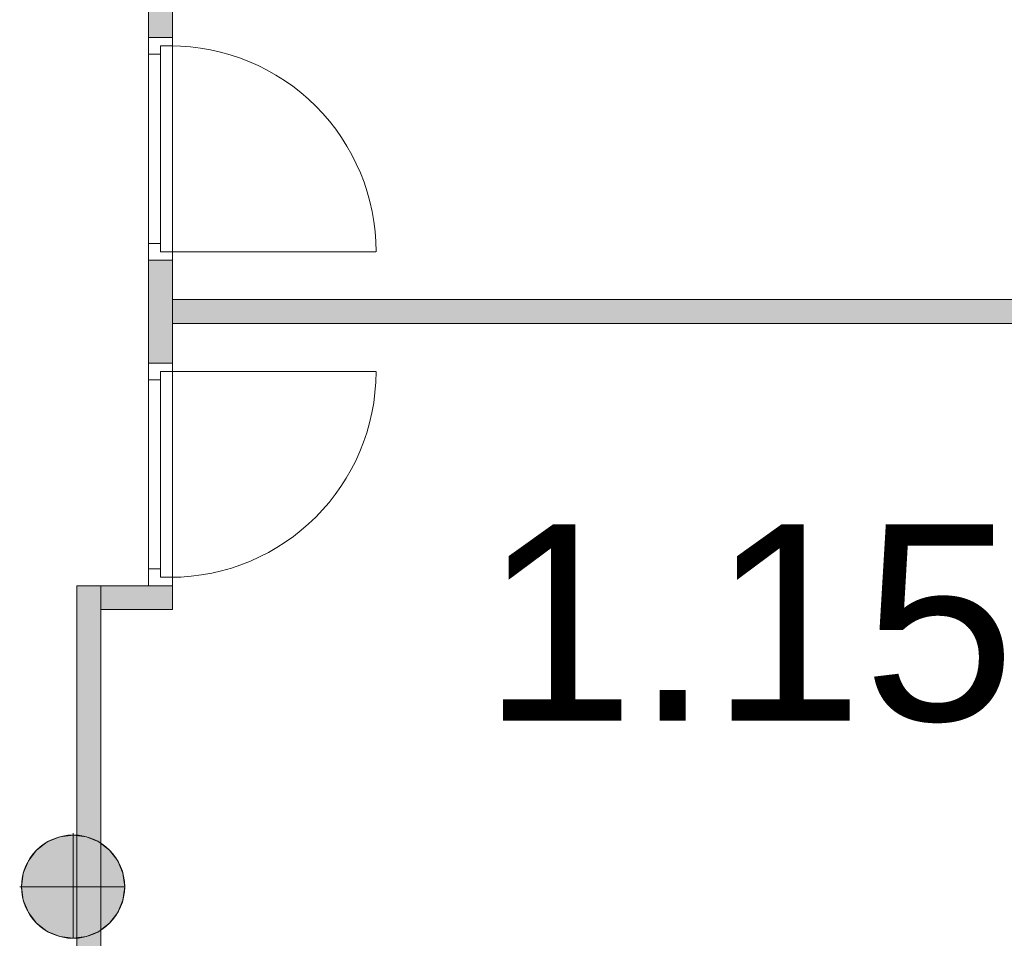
# Model space of a CAD drawing. Header units: inches. Extents: x 15 to 546804, y -66 to 267312.
# Tile 121 of 256: x 444548 to 448659, y 61424 to 65258. Entities that reach past the tile are written whole.
import ezdxf

# ---------------------------------------------------------------- set-up
doc = ezdxf.new("R2010")
doc.units = ezdxf.units.IN
doc.header["$MEASUREMENT"] = 0
doc.layers.add('Binnenwanden', color=2, linetype='Continuous')
doc.styles.add('style1', font='arial.ttf', dxfattribs={"height": 250})

msp = doc.modelspace()

# ---------------------------------------------------------------- hatches: boundary and pattern name
at = {"lineweight": 20}
h = msp.add_hatch(color=7, dxfattribs=at)
h.dxf.hatch_style = 1
h.paths.add_polyline_path([(445186.5, 66866.8), (445086.5, 66866.8), (445086.5, 66766.8), (445186.5, 66766.8)])
h.paths.add_polyline_path([(445186.5, 66766.8), (445086.5, 66766.8), (445086.5, 65183.6), (445186.5, 65183.6)])
h.paths.add_polyline_path([(445186.5, 64254.6), (445086.5, 64254.6), (445086.5, 63824.9), (445186.5, 63824.9)])
h.paths.add_polyline_path([(451060.6, 64089.9), (445186.5, 64089.9), (445186.5, 63989.9), (451060.6, 63989.9)])
h.paths.add_polyline_path([(445186.5, 62895.9), (444886.5, 62895.9), (444886.5, 62795.9), (445186.5, 62795.9)])
h.paths.add_polyline_path([(444886.5, 62895.9), (444786.5, 62895.9), (444786.5, 61854.7, -0.124092), (444886.5, 61821.7)])
h.paths.add_polyline_path([(451060.6, 61089.9), (444886.5, 61089.9), (444886.5, 60989.9), (451060.6, 60989.9)])
h.paths.add_polyline_path([(444886.5, 61457.9, -0.124092), (444786.5, 61424.9), (444786.5, 59165.1), (444886.5, 59165.1)])
h = msp.add_hatch(color=7, dxfattribs=at)
h.dxf.hatch_style = 1
h.paths.add_polyline_path([(444986.4, 61640.6, 1), (444555.6, 61640.6, 1)])

# ---------------------------------------------------------------- linework, layer by layer
at = {"color": 7, "lineweight": 20}
for p, q in [((445086.5, 65183.6, 7000), (445086.5, 66866.8, 7000)), ((445086.5, 65183.6, 9700), (445086.5, 66866.8, 9700)), ((445186.5, 66866.8, 7000), (445186.5, 65183.6, 7000)), ((445186.5, 66866.8, 9700), (445186.5, 65183.6, 9700)), ((445086.5, 65183.6, 9200), (445086.5, 65113.6, 9200)), ((445086.5, 64254.6, 9700), (445086.5, 65183.6, 9700)), ((445086.5, 65183.6, 9700), (445086.5, 65183.6, 9200)), ((445086.5, 65183.6, 9200), (445186.5, 65183.6, 9200)), ((445086.5, 65183.6, 9700), (445186.5, 65183.6, 9700)), ((445086.5, 65113.6, 7000), (445086.5, 65183.6, 7000)), ((445086.5, 65183.6, 7000), (445086.5, 65183.6, 9200)), ((445086.5, 65183.6, 9200), (445086.5, 64254.6, 9200)), ((445086.5, 65183.6, 7000), (445186.5, 65183.6, 7000)), ((445086.5, 65183.6, 9200), (445186.5, 65183.6, 9200)), ((445186.5, 65183.6, 7000), (445086.5, 65183.6, 7000)), ((445186.5, 65183.6, 9700), (445086.5, 65183.6, 9700)), ((445086.5, 65183.6, 7000), (445086.5, 65183.6, 9700)), ((445186.5, 65183.6, 9200), (445186.5, 65113.6, 9200)), ((445186.5, 65183.6, 9700), (445186.5, 65183.6, 9200)), ((445186.5, 64254.6, 9700), (445186.5, 65183.6, 9700)), ((445186.5, 65148.6, 7000), (445186.5, 65183.6, 7000)), ((445186.5, 65183.6, 7000), (445186.5, 65183.6, 9200)), ((445186.5, 65183.6, 9200), (445186.5, 64254.6, 9200)), ((445186.5, 65183.6, 7000), (445186.5, 65183.6, 9700)), ((445136.5, 65148.6, 7000), (445136.5, 65148.6, 9165)), ((445136.5, 65148.6, 7000), (445186.5, 65148.6, 7000)), ((445136.5, 65113.6, 7000), (445136.5, 65148.6, 7000)), ((445136.5, 65113.6, 9165), (445136.5, 65148.6, 9165)), ((445136.5, 65148.6, 9165), (445186.5, 65148.6, 9165)), ((445136.5, 64289.6, 7000), (445136.5, 65148.6, 7000)), ((445136.5, 65148.6, 7000), (445136.5, 65148.6, 9165)), ((445136.5, 65148.6, 9165), (445136.5, 64289.6, 9165)), ((445136.5, 65148.6, 9165), (445176.5, 65148.6, 9165)), ((445136.5, 65148.6, 7000), (445176.5, 65148.6, 7000)), ((445176.5, 65148.6, 7000), (445176.5, 65148.6, 9165)), ((445186.5, 65148.6, 7000), (445186.5, 65148.6, 9165)), ((445186.5, 65148.6, 9165), (445186.5, 64289.6, 9165)), ((445086.5, 65113.6, 9630), (445086.5, 65113.6, 9200)), ((445086.5, 64324.6, 9630), (445086.5, 65113.6, 9630)), ((445086.5, 65113.6, 7000), (445086.5, 65113.6, 9130)), ((445086.5, 65113.6, 9130), (445086.5, 64324.6, 9130)), ((445086.5, 65113.6, 9130), (445136.5, 65113.6, 9130)), ((445086.5, 65113.6, 7000), (445136.5, 65113.6, 7000)), ((445136.5, 65113.6, 9630), (445136.5, 65113.6, 9200)), ((445136.5, 64324.6, 9630), (445136.5, 65113.6, 9630)), ((445136.5, 65113.6, 9200), (445136.5, 64324.6, 9200)), ((445136.5, 65113.6, 7000), (445136.5, 65113.6, 9130)), ((445136.5, 65113.6, 9130), (445136.5, 64324.6, 9130)), ((445136.5, 65113.6, 9165), (445136.5, 64324.6, 9165)), ((445136.5, 65113.6, 9130), (445136.5, 65113.6, 9165)), ((445136.5, 65111.2, 8068.1), (445136.5, 65056.4, 8138.9)), ((445136.5, 65056.4, 7991.1), (445136.5, 65111.2, 8061.9)), ((445186.5, 64324.6, 9630), (445186.5, 65113.6, 9630)), ((445186.5, 65113.6, 9630), (445186.5, 65113.6, 9200)), ((445136.5, 65001.6, 8209.7), (445136.5, 64946.9, 8280.5)), ((445136.5, 64946.9, 7849.5), (445136.5, 65001.6, 7920.3)), ((445136.5, 64892.1, 8351.3), (445136.5, 64837.3, 8422.1)), ((445136.5, 64837.3, 7707.9), (445136.5, 64892.1, 7778.7)), ((445136.5, 64782.6, 8492.9), (445136.5, 64727.8, 8563.7)), ((445136.5, 64727.8, 7566.3), (445136.5, 64782.6, 7637.1)), ((445136.5, 64673, 8634.5), (445136.5, 64618.2, 8705.2)), ((445136.5, 64618.2, 7424.8), (445136.5, 64673, 7495.5)), ((445136.5, 64563.5, 8776), (445136.5, 64508.7, 8846.8)), ((445136.5, 64508.7, 7283.2), (445136.5, 64563.5, 7354)), ((445136.5, 64453.9, 8917.6), (445136.5, 64399.1, 8988.4)), ((445136.5, 64399.1, 7141.6), (445136.5, 64453.9, 7212.4)), ((445136.5, 64289.6, 7000), (445136.5, 64344.4, 7070.8)), ((445136.5, 64344.4, 9059.2), (445136.5, 64289.6, 9130)), ((445086.5, 64324.6, 9200), (445086.5, 64324.6, 9630)), ((445086.5, 64324.6, 9200), (445086.5, 64254.6, 9200)), ((445086.5, 64254.6, 7000), (445086.5, 64324.6, 7000)), ((445086.5, 64324.6, 9130), (445086.5, 64324.6, 7000)), ((445086.5, 64324.6, 7000), (445136.5, 64324.6, 7000)), ((445086.5, 64324.6, 9130), (445136.5, 64324.6, 9130)), ((445136.5, 64324.6, 9200), (445136.5, 64324.6, 9630)), ((445136.5, 64324.6, 9130), (445136.5, 64324.6, 7000)), ((445136.5, 64324.6, 7000), (445136.5, 64289.6, 7000)), ((445136.5, 64324.6, 9165), (445136.5, 64289.6, 9165)), ((445136.5, 64324.6, 9130), (445136.5, 64324.6, 9165)), ((445186.5, 64324.6, 9200), (445186.5, 64254.6, 9200)), ((445186.5, 64324.6, 9200), (445186.5, 64324.6, 9630)), ((445136.5, 64289.6, 7000), (445186.5, 64289.6, 7000)), ((445136.5, 64289.6, 9165), (445136.5, 64289.6, 7000)), ((445136.5, 64289.6, 9165), (445186.5, 64289.6, 9165)), ((445136.5, 64289.6, 9165), (445136.5, 64289.6, 7000)), ((445136.5, 64289.6, 9165), (445176.5, 64289.6, 9165)), ((445136.5, 64289.6, 7000), (445176.5, 64289.6, 7000)), ((445176.5, 64289.6, 9165), (445176.5, 64289.6, 7000)), ((445176.5, 64289.6, 7000), (446035.5, 64289.6, 7000)), ((445186.5, 64254.6, 7000), (445186.5, 64289.6, 7000)), ((445186.5, 64289.6, 9165), (445186.5, 64289.6, 7000)), ((445086.5, 64254.6, 9200), (445086.5, 64254.6, 9700)), ((445086.5, 64254.6, 9200), (445186.5, 64254.6, 9200)), ((445086.5, 64254.6, 9700), (445186.5, 64254.6, 9700)), ((445086.5, 64254.6, 9200), (445086.5, 64254.6, 7000)), ((445086.5, 64254.6, 7000), (445186.5, 64254.6, 7000)), ((445086.5, 64254.6, 9200), (445186.5, 64254.6, 9200)), ((445086.5, 64254.6, 7000), (445186.5, 64254.6, 7000)), ((445086.5, 63824.9, 7000), (445086.5, 64254.6, 7000)), ((445086.5, 64254.6, 9700), (445186.5, 64254.6, 9700)), ((445086.5, 63824.9, 9700), (445086.5, 64254.6, 9700)), ((445086.5, 64254.6, 7000), (445086.5, 64254.6, 9700)), ((445186.5, 64254.6, 9200), (445186.5, 64254.6, 9700)), ((445186.5, 64254.6, 9200), (445186.5, 64254.6, 7000)), ((445186.5, 64254.6, 7000), (445186.5, 63824.9, 7000)), ((445186.5, 64254.6, 9700), (445186.5, 63824.9, 9700)), ((445186.5, 64254.6, 7000), (445186.5, 64254.6, 9700)), ((445186.5, 63989.9, 7000), (445186.5, 64089.9, 7000)), ((445186.5, 64089.9, 7000), (451068.4, 64089.9, 7000)), ((445186.5, 64089.9, 9700), (451068.4, 64089.9, 9700)), ((445186.5, 63989.9, 9700), (445186.5, 64089.9, 9700)), ((445186.5, 64089.9, 7000), (445186.5, 64089.9, 9700)), ((451068.4, 63989.9, 7000), (445186.5, 63989.9, 7000)), ((451068.4, 63989.9, 9700), (445186.5, 63989.9, 9700)), ((445186.5, 63989.9, 7000), (445186.5, 63989.9, 9700)), ((445086.5, 63754.9, 9200), (445086.5, 63824.9, 9200)), ((445086.5, 63824.9, 9200), (445086.5, 63824.9, 9700)), ((445086.5, 63824.9, 9700), (445086.5, 62895.9, 9700)), ((445086.5, 63824.9, 9200), (445186.5, 63824.9, 9200)), ((445086.5, 63824.9, 9700), (445186.5, 63824.9, 9700)), ((445086.5, 63824.9, 7000), (445086.5, 63754.9, 7000)), ((445086.5, 62895.9, 9200), (445086.5, 63824.9, 9200)), ((445086.5, 63824.9, 9200), (445086.5, 63824.9, 7000)), ((445086.5, 63824.9, 7000), (445186.5, 63824.9, 7000)), ((445086.5, 63824.9, 9200), (445186.5, 63824.9, 9200)), ((445186.5, 63824.9, 7000), (445086.5, 63824.9, 7000)), ((445186.5, 63824.9, 9700), (445086.5, 63824.9, 9700)), ((445086.5, 63824.9, 7000), (445086.5, 63824.9, 9700)), ((445186.5, 63754.9, 9200), (445186.5, 63824.9, 9200)), ((445186.5, 63824.9, 9200), (445186.5, 63824.9, 9700)), ((445186.5, 63824.9, 9700), (445186.5, 62895.9, 9700)), ((445186.5, 63824.9, 7000), (445186.5, 63789.9, 7000)), ((445186.5, 62895.9, 9200), (445186.5, 63824.9, 9200)), ((445186.5, 63824.9, 9200), (445186.5, 63824.9, 7000)), ((445186.5, 63824.9, 7000), (445186.5, 63824.9, 9700)), ((445136.5, 63789.9, 7000), (445186.5, 63789.9, 7000)), ((445136.5, 63789.9, 9165), (445136.5, 63789.9, 7000)), ((445136.5, 63754.9, 7000), (445136.5, 63789.9, 7000)), ((445136.5, 63789.9, 9165), (445186.5, 63789.9, 9165)), ((445136.5, 63754.9, 9165), (445136.5, 63789.9, 9165)), ((445136.5, 63789.9, 7000), (445136.5, 62930.9, 7000)), ((445136.5, 63789.9, 9165), (445136.5, 63789.9, 7000)), ((445136.5, 62930.9, 9165), (445136.5, 63789.9, 9165)), ((445136.5, 63789.9, 9165), (445176.5, 63789.9, 9165)), ((445136.5, 63789.9, 7000), (445176.5, 63789.9, 7000)), ((445136.5, 63789.9, 7000), (445136.5, 63735.1, 7070.8)), ((445136.5, 63735.1, 9059.2), (445136.5, 63789.9, 9130)), ((445176.5, 63789.9, 9165), (445176.5, 63789.9, 7000)), ((445176.5, 63789.9, 7000), (446035.5, 63789.9, 7000)), ((445186.5, 63789.9, 9165), (445186.5, 63789.9, 7000)), ((445186.5, 62930.9, 9165), (445186.5, 63789.9, 9165)), ((445086.5, 63754.9, 9200), (445086.5, 63754.9, 9630)), ((445086.5, 63754.9, 9630), (445086.5, 62965.9, 9630)), ((445086.5, 62965.9, 9130), (445086.5, 63754.9, 9130)), ((445086.5, 63754.9, 9130), (445086.5, 63754.9, 7000)), ((445086.5, 63754.9, 7000), (445136.5, 63754.9, 7000)), ((445086.5, 63754.9, 9130), (445136.5, 63754.9, 9130)), ((445136.5, 63754.9, 9630), (445136.5, 62965.9, 9630)), ((445136.5, 62965.9, 9200), (445136.5, 63754.9, 9200)), ((445136.5, 63754.9, 9200), (445136.5, 63754.9, 9630)), ((445136.5, 63754.9, 9130), (445136.5, 63754.9, 7000)), ((445136.5, 62965.9, 9130), (445136.5, 63754.9, 9130)), ((445136.5, 62965.9, 9165), (445136.5, 63754.9, 9165)), ((445136.5, 63754.9, 9130), (445136.5, 63754.9, 9165)), ((445186.5, 63754.9, 9630), (445186.5, 62965.9, 9630)), ((445186.5, 63754.9, 9200), (445186.5, 63754.9, 9630)), ((445136.5, 63625.6, 8917.6), (445136.5, 63680.3, 8988.4)), ((445136.5, 63680.3, 7141.6), (445136.5, 63625.6, 7212.4)), ((445136.5, 63516, 8776), (445136.5, 63570.8, 8846.8)), ((445136.5, 63570.8, 7283.2), (445136.5, 63516, 7354)), ((445136.5, 63406.5, 8634.5), (445136.5, 63461.2, 8705.2)), ((445136.5, 63461.2, 7424.8), (445136.5, 63406.5, 7495.5)), ((445136.5, 63296.9, 8492.9), (445136.5, 63351.7, 8563.7)), ((445136.5, 63351.7, 7566.3), (445136.5, 63296.9, 7637.1)), ((445136.5, 63187.4, 8351.3), (445136.5, 63242.1, 8422.1)), ((445136.5, 63242.1, 7707.9), (445136.5, 63187.4, 7778.7)), ((445136.5, 63077.8, 8209.7), (445136.5, 63132.6, 8280.5)), ((445136.5, 63132.6, 7849.5), (445136.5, 63077.8, 7920.3)), ((445136.5, 62968.3, 8068.1), (445136.5, 63023, 8138.9)), ((445136.5, 63023, 7991.1), (445136.5, 62968.3, 8061.9)), ((445086.5, 62895.9, 9200), (445086.5, 62965.9, 9200)), ((445086.5, 62965.9, 9630), (445086.5, 62965.9, 9200)), ((445086.5, 62965.9, 7000), (445086.5, 62965.9, 9130)), ((445086.5, 62965.9, 7000), (445086.5, 62895.9, 7000)), ((445086.5, 62965.9, 9130), (445136.5, 62965.9, 9130)), ((445086.5, 62965.9, 7000), (445136.5, 62965.9, 7000)), ((445136.5, 62965.9, 9630), (445136.5, 62965.9, 9200)), ((445136.5, 62965.9, 7000), (445136.5, 62965.9, 9130)), ((445136.5, 62965.9, 7000), (445136.5, 62930.9, 7000)), ((445136.5, 62965.9, 9165), (445136.5, 62930.9, 9165)), ((445136.5, 62965.9, 9130), (445136.5, 62965.9, 9165)), ((445186.5, 62965.9, 9630), (445186.5, 62965.9, 9200)), ((445186.5, 62895.9, 9200), (445186.5, 62965.9, 9200)), ((445136.5, 62930.9, 7000), (445136.5, 62930.9, 9165)), ((445136.5, 62930.9, 7000), (445186.5, 62930.9, 7000)), ((445136.5, 62930.9, 9165), (445186.5, 62930.9, 9165)), ((445136.5, 62930.9, 7000), (445136.5, 62930.9, 9165)), ((445136.5, 62930.9, 9165), (445176.5, 62930.9, 9165)), ((445136.5, 62930.9, 7000), (445176.5, 62930.9, 7000)), ((445176.5, 62930.9, 7000), (445176.5, 62930.9, 9165)), ((445186.5, 62930.9, 7000), (445186.5, 62895.9, 7000)), ((445186.5, 62930.9, 7000), (445186.5, 62930.9, 9165)), ((444786.5, 62895.9, 7000), (444886.5, 62895.9, 7000)), ((444786.5, 59165.1, 7000), (444786.5, 62895.9, 7000)), ((444786.5, 62895.9, 9700), (444886.5, 62895.9, 9700)), ((444786.5, 59165.1, 9700), (444786.5, 62895.9, 9700)), ((444786.5, 62895.9, 7000), (444786.5, 62895.9, 9700)), ((444886.5, 62795.9, 7000), (444886.5, 62895.9, 7000)), ((444886.5, 62895.9, 7000), (445186.5, 62895.9, 7000)), ((444886.5, 62895.9, 9700), (445186.5, 62895.9, 9700)), ((444886.5, 62795.9, 9700), (444886.5, 62895.9, 9700)), ((444886.5, 62895.9, 7000), (444886.5, 62895.9, 9700)), ((444886.5, 62895.9, 7000), (444886.5, 59165.1, 7000)), ((444886.5, 62895.9, 9700), (444886.5, 59165.1, 9700)), ((444886.5, 62895.9, 7000), (444886.5, 62895.9, 9700)), ((445086.5, 62895.9, 9700), (445086.5, 62895.9, 9200)), ((445086.5, 62895.9, 9200), (445186.5, 62895.9, 9200)), ((445086.5, 62895.9, 9700), (445186.5, 62895.9, 9700)), ((445086.5, 62895.9, 7000), (445086.5, 62895.9, 9200)), ((445086.5, 62895.9, 7000), (445186.5, 62895.9, 7000)), ((445086.5, 62895.9, 9200), (445186.5, 62895.9, 9200)), ((445186.5, 62895.9, 9700), (445186.5, 62895.9, 9200)), ((445186.5, 62895.9, 7000), (445186.5, 62895.9, 9200)), ((445186.5, 62895.9, 7000), (445186.5, 62795.9, 7000)), ((445186.5, 62895.9, 9700), (445186.5, 62795.9, 9700)), ((445186.5, 62895.9, 7000), (445186.5, 62895.9, 9700)), ((445186.5, 62795.9, 7000), (444886.5, 62795.9, 7000)), ((445186.5, 62795.9, 9700), (444886.5, 62795.9, 9700)), ((444886.5, 62795.9, 7000), (444886.5, 62795.9, 9700)), ((445186.5, 62795.9, 7000), (445186.5, 62795.9, 9700)), ((444715.2, 61847.9, 0), (444715.2, 61847.9, 7000)), ((444771, 61862.8, 0), (444771, 61855.2, 0)), ((444771, 61855.2, 0), (444771, 61855.2, 7000)), ((444771, 61855.2, 0), (444771, 61424.4, 0)), ((444826.8, 61847.9, 0), (444826.8, 61847.9, 7000)), ((444663.3, 61826.4, 0), (444663.3, 61826.4, 7000)), ((444878.7, 61826.4, 0), (444878.7, 61826.4, 7000)), ((444618.7, 61792.1, 0), (444618.7, 61792.1, 7000)), ((444923.3, 61792.1, 0), (444923.3, 61792.1, 7000)), ((444584.4, 61747.5, 0), (444584.4, 61747.5, 7000)), ((444957.6, 61747.5, 0), (444957.6, 61747.5, 7000)), ((444562.9, 61695.6, 0), (444562.9, 61695.6, 7000)), ((444979.1, 61695.6, 0), (444979.1, 61695.6, 7000)), ((444548, 61639.8, 0), (444555.6, 61639.8, 0)), ((444555.6, 61639.8, 0), (444555.6, 61639.8, 7000)), ((444555.6, 61639.8, 0), (444986.4, 61639.8, 0)), ((444986.4, 61639.8, 0), (444986.4, 61639.8, 7000)), ((444562.9, 61584, 0), (444562.9, 61584, 7000)), ((444979.1, 61584, 0), (444979.1, 61584, 7000)), ((444584.4, 61532.1, 0), (444584.4, 61532.1, 7000)), ((444957.6, 61532.1, 0), (444957.6, 61532.1, 7000)), ((444618.7, 61487.5, 0), (444618.7, 61487.5, 7000)), ((444923.3, 61487.5, 0), (444923.3, 61487.5, 7000)), ((444663.3, 61453.2, 0), (444663.3, 61453.2, 7000)), ((444715.2, 61431.7, 0), (444715.2, 61431.7, 7000)), ((444771, 61424.4, 0), (444771, 61424.4, 7000)), ((444826.8, 61431.7, 0), (444826.8, 61431.7, 7000)), ((444878.7, 61453.2, 0), (444878.7, 61453.2, 7000))]:
    msp.add_line(p, q, dxfattribs=at)
for centre in [(444771, 61639.8, 7000), (444771, 61639.8, 0)]:
    msp.add_circle(centre, 215.4, dxfattribs=at)
at = {"color": 7, "lineweight": 20, "extrusion": (-2.13212e-16, -1.21116e-11, -1)}
msp.add_ellipse((445176.5, 64289.6, 7000), major_axis=(-859.5, 0), ratio=0.999391, start_param=1.570796, end_param=3.141593, dxfattribs=at)
at = {"color": 7, "lineweight": 20}
msp.add_ellipse((445176.5, 63789.9, 7000), major_axis=(859.5, 0), ratio=0.999391, start_param=4.712389, end_param=6.283185, dxfattribs=at)
for points, invisible_edges in [([(445086.5, 66866.8, 9700), (445086.5, 65183.6, 7000), (445086.5, 65183.6, 9700)], 1), ([(445086.5, 65183.6, 7000), (445086.5, 66866.8, 9700), (445086.5, 66866.8, 7000)], 1), ([(445086.5, 65183.6, 9700), (445186.5, 66866.8, 9700), (445086.5, 66866.8, 9700)], 1), ([(445186.5, 66866.8, 9700), (445086.5, 65183.6, 9700), (445186.5, 65183.6, 9700)], 1), ([(445186.5, 66866.8, 7000), (445086.5, 65183.6, 7000), (445086.5, 66866.8, 7000)], 1), ([(445086.5, 65183.6, 7000), (445186.5, 66866.8, 7000), (445186.5, 65183.6, 7000)], 1), ([(445186.5, 66866.8, 7000), (445186.5, 65183.6, 9700), (445186.5, 65183.6, 7000)], 1), ([(445186.5, 65183.6, 9700), (445186.5, 66866.8, 7000), (445186.5, 66866.8, 9700)], 1), ([(445086.5, 65183.6, 9200), (445186.5, 65183.6, 7000), (445086.5, 65183.6, 7000)], 1), ([(445186.5, 65183.6, 7000), (445086.5, 65183.6, 9200), (445186.5, 65183.6, 9200)], 1), ([(445086.5, 65113.6, 9130), (445086.5, 65183.6, 7000), (445086.5, 65113.6, 7000)], 1), ([(445086.5, 65183.6, 7000), (445086.5, 65113.6, 9130), (445086.5, 65183.6, 9200)], 3), ([(445086.5, 65183.6, 9200), (445086.5, 65113.6, 9130), (445086.5, 64254.6, 9200)], 3), ([(445086.5, 64254.6, 9200), (445186.5, 65183.6, 9200), (445086.5, 65183.6, 9200)], 1), ([(445186.5, 65183.6, 9200), (445086.5, 64254.6, 9200), (445186.5, 64254.6, 9200)], 1), ([(445186.5, 65148.6, 7000), (445086.5, 65183.6, 7000), (445186.5, 65183.6, 7000)], 1), ([(445086.5, 65183.6, 7000), (445186.5, 65148.6, 7000), (445136.5, 65148.6, 7000)], 13), ([(445086.5, 65183.6, 7000), (445136.5, 65148.6, 7000), (445086.5, 65113.6, 7000)], 3), ([(445086.5, 65183.6, 9700), (445186.5, 64254.6, 9700), (445186.5, 65183.6, 9700)], 1), ([(445186.5, 64254.6, 9700), (445086.5, 65183.6, 9700), (445086.5, 64254.6, 9700)], 1), ([(445186.5, 65183.6, 9700), (445086.5, 65183.6, 9200), (445086.5, 65183.6, 9700)], 1), ([(445086.5, 65183.6, 9200), (445186.5, 65183.6, 9700), (445186.5, 65183.6, 9200)], 1), ([(445086.5, 65113.6, 9630), (445086.5, 65183.6, 9200), (445086.5, 65113.6, 9200)], 1), ([(445086.5, 65183.6, 9200), (445086.5, 65113.6, 9630), (445086.5, 65183.6, 9700)], 3), ([(445086.5, 65183.6, 9700), (445086.5, 65113.6, 9630), (445086.5, 64254.6, 9700)], 3), ([(445186.5, 65183.6, 9700), (445086.5, 65183.6, 7000), (445186.5, 65183.6, 7000)], 1), ([(445086.5, 65183.6, 7000), (445186.5, 65183.6, 9700), (445086.5, 65183.6, 9700)], 1), ([(445186.5, 65183.6, 9200), (445186.5, 65148.6, 7000), (445186.5, 65183.6, 7000)], 1), ([(445186.5, 65148.6, 7000), (445186.5, 65183.6, 9200), (445186.5, 65148.6, 9165)], 3), ([(445186.5, 65148.6, 9165), (445186.5, 65183.6, 9200), (445186.5, 64289.6, 9165)], 3), ([(445186.5, 64254.6, 9200), (445186.5, 64289.6, 9165), (445186.5, 65183.6, 9200)], 3), ([(445186.5, 65183.6, 9200), (445186.5, 65113.6, 9630), (445186.5, 65113.6, 9200)], 1), ([(445186.5, 65113.6, 9630), (445186.5, 65183.6, 9200), (445186.5, 65183.6, 9700)], 13), ([(445186.5, 65113.6, 9630), (445186.5, 65183.6, 9700), (445186.5, 64324.6, 9630)], 3), ([(445186.5, 64254.6, 9700), (445186.5, 64324.6, 9630), (445186.5, 65183.6, 9700)], 3), ([(445086.5, 65113.6, 7000), (445136.5, 65148.6, 7000), (445136.5, 65113.6, 7000)], 1), ([(445176.5, 65148.6, 9165), (445136.5, 65148.6, 7000), (445136.5, 65148.6, 9165)], 1), ([(445136.5, 65148.6, 7000), (445176.5, 65148.6, 9165), (445176.5, 65148.6, 7000)], 1), ([(445136.5, 64289.6, 9165), (445136.5, 65148.6, 7000), (445136.5, 64289.6, 7000)], 1), ([(445136.5, 65148.6, 7000), (445136.5, 64289.6, 9165), (445136.5, 65148.6, 9165)], 1), ([(445136.5, 65148.6, 9165), (445136.5, 65113.6, 7000), (445136.5, 65148.6, 7000)], 1), ([(445136.5, 65113.6, 7000), (445136.5, 65148.6, 9165), (445136.5, 65113.6, 9130)], 3), ([(445136.5, 65113.6, 9130), (445136.5, 65148.6, 9165), (445136.5, 65113.6, 9165)], 1), ([(445186.5, 65148.6, 7000), (445136.5, 65148.6, 9165), (445136.5, 65148.6, 7000)], 1), ([(445136.5, 65148.6, 9165), (445186.5, 65148.6, 7000), (445186.5, 65148.6, 9165)], 1), ([(445186.5, 64289.6, 9165), (445136.5, 65148.6, 9165), (445186.5, 65148.6, 9165)], 1), ([(445136.5, 65148.6, 9165), (445186.5, 64289.6, 9165), (445136.5, 65113.6, 9165)], 3), ([(445136.5, 65113.6, 7000), (445086.5, 65113.6, 9130), (445086.5, 65113.6, 7000)], 1), ([(445086.5, 65113.6, 9130), (445136.5, 65113.6, 7000), (445136.5, 65113.6, 9130)], 1), ([(445086.5, 64324.6, 9130), (445086.5, 64254.6, 9200), (445086.5, 65113.6, 9130)], 3), ([(445136.5, 64324.6, 9130), (445086.5, 65113.6, 9130), (445136.5, 65113.6, 9130)], 1), ([(445086.5, 65113.6, 9130), (445136.5, 64324.6, 9130), (445086.5, 64324.6, 9130)], 1), ([(445086.5, 64324.6, 9630), (445086.5, 64254.6, 9700), (445086.5, 65113.6, 9630)], 3), ([(445136.5, 65113.6, 9165), (445136.5, 64324.6, 9130), (445136.5, 65113.6, 9130)], 1), ([(445136.5, 64324.6, 9130), (445136.5, 65113.6, 9165), (445136.5, 64324.6, 9165)], 1), ([(445136.5, 65113.6, 9165), (445186.5, 64289.6, 9165), (445136.5, 64324.6, 9165)], 3), ([(445136.5, 64324.6, 9630), (445136.5, 65113.6, 9200), (445136.5, 64324.6, 9200)], 1), ([(445136.5, 65113.6, 9200), (445136.5, 64324.6, 9630), (445136.5, 65113.6, 9630)], 1), ([(445086.5, 64324.6, 9130), (445136.5, 64324.6, 7000), (445086.5, 64324.6, 7000)], 1), ([(445136.5, 64324.6, 7000), (445086.5, 64324.6, 9130), (445136.5, 64324.6, 9130)], 1), ([(445086.5, 64254.6, 9200), (445086.5, 64324.6, 7000), (445086.5, 64254.6, 7000)], 1), ([(445086.5, 64324.6, 7000), (445086.5, 64254.6, 9200), (445086.5, 64324.6, 9130)], 3), ([(445136.5, 64289.6, 7000), (445086.5, 64324.6, 7000), (445136.5, 64324.6, 7000)], 1), ([(445086.5, 64324.6, 7000), (445136.5, 64289.6, 7000), (445086.5, 64254.6, 7000)], 3), ([(445086.5, 64254.6, 9700), (445086.5, 64324.6, 9200), (445086.5, 64254.6, 9200)], 1), ([(445086.5, 64324.6, 9200), (445086.5, 64254.6, 9700), (445086.5, 64324.6, 9630)], 3), ([(445136.5, 64324.6, 9130), (445136.5, 64289.6, 7000), (445136.5, 64324.6, 7000)], 1), ([(445136.5, 64289.6, 7000), (445136.5, 64324.6, 9130), (445136.5, 64289.6, 9165)], 3), ([(445136.5, 64289.6, 9165), (445136.5, 64324.6, 9130), (445136.5, 64324.6, 9165)], 1), ([(445136.5, 64324.6, 9165), (445186.5, 64289.6, 9165), (445136.5, 64289.6, 9165)], 1), ([(445186.5, 64324.6, 9630), (445186.5, 64254.6, 9200), (445186.5, 64324.6, 9200)], 1), ([(445186.5, 64254.6, 9200), (445186.5, 64324.6, 9630), (445186.5, 64254.6, 9700)], 3), ([(445086.5, 64254.6, 7000), (445136.5, 64289.6, 7000), (445186.5, 64254.6, 7000)], 3), ([(445176.5, 64289.6, 7000), (445136.5, 64289.6, 9165), (445136.5, 64289.6, 7000)], 1), ([(445136.5, 64289.6, 9165), (445176.5, 64289.6, 7000), (445176.5, 64289.6, 9165)], 1), ([(445136.5, 64289.6, 9165), (445186.5, 64289.6, 7000), (445136.5, 64289.6, 7000)], 1), ([(445186.5, 64289.6, 7000), (445136.5, 64289.6, 9165), (445186.5, 64289.6, 9165)], 1), ([(445186.5, 64254.6, 7000), (445136.5, 64289.6, 7000), (445186.5, 64289.6, 7000)], 1), ([(445186.5, 64289.6, 9165), (445186.5, 64254.6, 7000), (445186.5, 64289.6, 7000)], 1), ([(445186.5, 64254.6, 7000), (445186.5, 64289.6, 9165), (445186.5, 64254.6, 9200)], 3), ([(445186.5, 64254.6, 7000), (445086.5, 64254.6, 9200), (445086.5, 64254.6, 7000)], 1), ([(445086.5, 64254.6, 9200), (445186.5, 64254.6, 7000), (445186.5, 64254.6, 9200)], 1), ([(445186.5, 64254.6, 9200), (445086.5, 64254.6, 9700), (445086.5, 64254.6, 9200)], 1), ([(445086.5, 64254.6, 9700), (445186.5, 64254.6, 9200), (445186.5, 64254.6, 9700)], 1), ([(445086.5, 64254.6, 9700), (445086.5, 63824.9, 7000), (445086.5, 63824.9, 9700)], 1), ([(445086.5, 63824.9, 7000), (445086.5, 64254.6, 9700), (445086.5, 64254.6, 7000)], 1), ([(445086.5, 64254.6, 9700), (445186.5, 64254.6, 7000), (445086.5, 64254.6, 7000)], 1), ([(445186.5, 64254.6, 7000), (445086.5, 64254.6, 9700), (445186.5, 64254.6, 9700)], 1), ([(445086.5, 63824.9, 9700), (445186.5, 64254.6, 9700), (445086.5, 64254.6, 9700)], 1), ([(445186.5, 64254.6, 9700), (445086.5, 63824.9, 9700), (445186.5, 63824.9, 9700)], 1), ([(445186.5, 64254.6, 7000), (445086.5, 63824.9, 7000), (445086.5, 64254.6, 7000)], 1), ([(445086.5, 63824.9, 7000), (445186.5, 64254.6, 7000), (445186.5, 63824.9, 7000)], 1), ([(445186.5, 64254.6, 7000), (445186.5, 63824.9, 9700), (445186.5, 63824.9, 7000)], 1), ([(445186.5, 63824.9, 9700), (445186.5, 64254.6, 7000), (445186.5, 64254.6, 9700)], 1), ([(445186.5, 63989.9, 9700), (445186.5, 64089.9, 7000), (445186.5, 63989.9, 7000)], 1), ([(445186.5, 64089.9, 7000), (445186.5, 63989.9, 9700), (445186.5, 64089.9, 9700)], 1), ([(451068.4, 64089.9, 9700), (445186.5, 64089.9, 7000), (445186.5, 64089.9, 9700)], 1), ([(445186.5, 64089.9, 7000), (451068.4, 64089.9, 9700), (451068.4, 64089.9, 7000)], 1), ([(445186.5, 64089.9, 9700), (451068.4, 63989.9, 9700), (451068.4, 64089.9, 9700)], 1), ([(451068.4, 63989.9, 9700), (445186.5, 64089.9, 9700), (445186.5, 63989.9, 9700)], 1), ([(451068.4, 63989.9, 7000), (445186.5, 64089.9, 7000), (451068.4, 64089.9, 7000)], 1), ([(445186.5, 64089.9, 7000), (451068.4, 63989.9, 7000), (445186.5, 63989.9, 7000)], 1), ([(451068.4, 63989.9, 7000), (445186.5, 63989.9, 9700), (445186.5, 63989.9, 7000)], 1), ([(445186.5, 63989.9, 9700), (451068.4, 63989.9, 7000), (451068.4, 63989.9, 9700)], 1), ([(445086.5, 63824.9, 7000), (445086.5, 63824.9, 9200), (445186.5, 63824.9, 7000)], 2), ([(445186.5, 63824.9, 9200), (445186.5, 63824.9, 7000), (445086.5, 63824.9, 9200)], 2), ([(445086.5, 63824.9, 7000), (445086.5, 63754.9, 7000), (445086.5, 63824.9, 9200)], 2), ([(445086.5, 63754.9, 9130), (445086.5, 63824.9, 9200), (445086.5, 63754.9, 7000)], 3), ([(445086.5, 62965.9, 9130), (445086.5, 63824.9, 9200), (445086.5, 63754.9, 9130)], 3), ([(445086.5, 63824.9, 9200), (445086.5, 62965.9, 9130), (445086.5, 62895.9, 9200)], 3), ([(445086.5, 62895.9, 9200), (445186.5, 62895.9, 9200), (445086.5, 63824.9, 9200)], 2), ([(445186.5, 63824.9, 9200), (445086.5, 63824.9, 9200), (445186.5, 62895.9, 9200)], 2), ([(445086.5, 63824.9, 7000), (445136.5, 63789.9, 7000), (445086.5, 63754.9, 7000)], 3), ([(445186.5, 63824.9, 7000), (445136.5, 63789.9, 7000), (445086.5, 63824.9, 7000)], 3), ([(445186.5, 62895.9, 9700), (445186.5, 63824.9, 9700), (445086.5, 62895.9, 9700)], 2), ([(445086.5, 63824.9, 9700), (445086.5, 62895.9, 9700), (445186.5, 63824.9, 9700)], 2), ([(445086.5, 63824.9, 9200), (445086.5, 63824.9, 9700), (445186.5, 63824.9, 9200)], 2), ([(445186.5, 63824.9, 9700), (445186.5, 63824.9, 9200), (445086.5, 63824.9, 9700)], 2), ([(445086.5, 63824.9, 9200), (445086.5, 63754.9, 9200), (445086.5, 63824.9, 9700)], 2), ([(445086.5, 63754.9, 9630), (445086.5, 63824.9, 9700), (445086.5, 63754.9, 9200)], 3), ([(445086.5, 62965.9, 9630), (445086.5, 63824.9, 9700), (445086.5, 63754.9, 9630)], 3), ([(445086.5, 63824.9, 9700), (445086.5, 62965.9, 9630), (445086.5, 62895.9, 9700)], 3), ([(445186.5, 63824.9, 9700), (445086.5, 63824.9, 7000), (445186.5, 63824.9, 7000)], 1), ([(445086.5, 63824.9, 7000), (445186.5, 63824.9, 9700), (445086.5, 63824.9, 9700)], 1), ([(445186.5, 63789.9, 7000), (445136.5, 63789.9, 7000), (445186.5, 63824.9, 7000)], 2), ([(445186.5, 63789.9, 7000), (445186.5, 63824.9, 7000), (445186.5, 63789.9, 9165)], 2), ([(445186.5, 63824.9, 9200), (445186.5, 63789.9, 9165), (445186.5, 63824.9, 7000)], 3), ([(445186.5, 62895.9, 9200), (445186.5, 63789.9, 9165), (445186.5, 63824.9, 9200)], 3), ([(445186.5, 63754.9, 9200), (445186.5, 63824.9, 9200), (445186.5, 63754.9, 9630)], 2), ([(445186.5, 63824.9, 9700), (445186.5, 63754.9, 9630), (445186.5, 63824.9, 9200)], 3), ([(445186.5, 62895.9, 9700), (445186.5, 63754.9, 9630), (445186.5, 63824.9, 9700)], 3), ([(445136.5, 63754.9, 7000), (445086.5, 63754.9, 7000), (445136.5, 63789.9, 7000)], 2), ([(445136.5, 63789.9, 7000), (445136.5, 63789.9, 9165), (445176.5, 63789.9, 7000)], 2), ([(445176.5, 63789.9, 9165), (445176.5, 63789.9, 7000), (445136.5, 63789.9, 9165)], 2), ([(445136.5, 63789.9, 7000), (445136.5, 62930.9, 7000), (445136.5, 63789.9, 9165)], 2), ([(445136.5, 62930.9, 9165), (445136.5, 63789.9, 9165), (445136.5, 62930.9, 7000)], 2), ([(445136.5, 63754.9, 7000), (445136.5, 63789.9, 7000), (445136.5, 63754.9, 9130)], 2), ([(445136.5, 63789.9, 9165), (445136.5, 63754.9, 9130), (445136.5, 63789.9, 7000)], 3), ([(445136.5, 63754.9, 9165), (445136.5, 63754.9, 9130), (445136.5, 63789.9, 9165)], 2), ([(445136.5, 63789.9, 7000), (445186.5, 63789.9, 7000), (445136.5, 63789.9, 9165)], 2), ([(445186.5, 63789.9, 9165), (445136.5, 63789.9, 9165), (445186.5, 63789.9, 7000)], 2), ([(445186.5, 62930.9, 9165), (445136.5, 62930.9, 9165), (445186.5, 63789.9, 9165)], 2), ([(445136.5, 62965.9, 9165), (445186.5, 63789.9, 9165), (445136.5, 62930.9, 9165)], 3), ([(445136.5, 63754.9, 9165), (445186.5, 63789.9, 9165), (445136.5, 62965.9, 9165)], 3), ([(445136.5, 63789.9, 9165), (445186.5, 63789.9, 9165), (445136.5, 63754.9, 9165)], 2), ([(445186.5, 63789.9, 9165), (445186.5, 62895.9, 9200), (445186.5, 62930.9, 9165)], 3), ([(445086.5, 63754.9, 7000), (445136.5, 63754.9, 7000), (445086.5, 63754.9, 9130)], 2), ([(445136.5, 63754.9, 9130), (445086.5, 63754.9, 9130), (445136.5, 63754.9, 7000)], 2), ([(445136.5, 62965.9, 9130), (445086.5, 62965.9, 9130), (445136.5, 63754.9, 9130)], 2), ([(445086.5, 63754.9, 9130), (445136.5, 63754.9, 9130), (445086.5, 62965.9, 9130)], 2), ([(445136.5, 62965.9, 9130), (445136.5, 63754.9, 9130), (445136.5, 62965.9, 9165)], 2), ([(445136.5, 63754.9, 9165), (445136.5, 62965.9, 9165), (445136.5, 63754.9, 9130)], 2), ([(445136.5, 63754.9, 9200), (445136.5, 62965.9, 9200), (445136.5, 63754.9, 9630)], 2), ([(445136.5, 62965.9, 9630), (445136.5, 63754.9, 9630), (445136.5, 62965.9, 9200)], 2), ([(445186.5, 63754.9, 9630), (445186.5, 62895.9, 9700), (445186.5, 62965.9, 9630)], 3), ([(445086.5, 62965.9, 7000), (445086.5, 62965.9, 9130), (445136.5, 62965.9, 7000)], 2), ([(445136.5, 62965.9, 9130), (445136.5, 62965.9, 7000), (445086.5, 62965.9, 9130)], 2), ([(445086.5, 62965.9, 7000), (445086.5, 62895.9, 7000), (445086.5, 62965.9, 9130)], 2), ([(445086.5, 62895.9, 9200), (445086.5, 62965.9, 9130), (445086.5, 62895.9, 7000)], 3), ([(445086.5, 62965.9, 7000), (445136.5, 62930.9, 7000), (445086.5, 62895.9, 7000)], 3), ([(445136.5, 62965.9, 7000), (445136.5, 62930.9, 7000), (445086.5, 62965.9, 7000)], 2), ([(445086.5, 62965.9, 9200), (445086.5, 62895.9, 9200), (445086.5, 62965.9, 9630)], 2), ([(445086.5, 62895.9, 9700), (445086.5, 62965.9, 9630), (445086.5, 62895.9, 9200)], 3), ([(445136.5, 62930.9, 7000), (445136.5, 62965.9, 7000), (445136.5, 62930.9, 9165)], 2), ([(445136.5, 62965.9, 9130), (445136.5, 62930.9, 9165), (445136.5, 62965.9, 7000)], 3), ([(445136.5, 62965.9, 9165), (445136.5, 62930.9, 9165), (445136.5, 62965.9, 9130)], 2), ([(445186.5, 62965.9, 9200), (445186.5, 62965.9, 9630), (445186.5, 62895.9, 9200)], 2), ([(445186.5, 62895.9, 9700), (445186.5, 62895.9, 9200), (445186.5, 62965.9, 9630)], 14), ([(445186.5, 62895.9, 7000), (445086.5, 62895.9, 7000), (445186.5, 62930.9, 7000)], 2), ([(445136.5, 62930.9, 7000), (445186.5, 62930.9, 7000), (445086.5, 62895.9, 7000)], 14), ([(445136.5, 62930.9, 9165), (445136.5, 62930.9, 7000), (445176.5, 62930.9, 9165)], 2), ([(445176.5, 62930.9, 7000), (445176.5, 62930.9, 9165), (445136.5, 62930.9, 7000)], 2), ([(445136.5, 62930.9, 7000), (445136.5, 62930.9, 9165), (445186.5, 62930.9, 7000)], 2), ([(445186.5, 62930.9, 9165), (445186.5, 62930.9, 7000), (445136.5, 62930.9, 9165)], 2), ([(445186.5, 62895.9, 7000), (445186.5, 62930.9, 7000), (445186.5, 62895.9, 9200)], 2), ([(445186.5, 62930.9, 9165), (445186.5, 62895.9, 9200), (445186.5, 62930.9, 7000)], 3), ([(444786.5, 62895.9, 9700), (444786.5, 59165.1, 7000), (444786.5, 59165.1, 9700)], 1), ([(444786.5, 59165.1, 7000), (444786.5, 62895.9, 9700), (444786.5, 62895.9, 7000)], 1), ([(444786.5, 62895.9, 9700), (444886.5, 62895.9, 7000), (444786.5, 62895.9, 7000)], 1), ([(444886.5, 62895.9, 7000), (444786.5, 62895.9, 9700), (444886.5, 62895.9, 9700)], 1), ([(444786.5, 59165.1, 9700), (444886.5, 62895.9, 9700), (444786.5, 62895.9, 9700)], 1), ([(444886.5, 62895.9, 9700), (444786.5, 59165.1, 9700), (444886.5, 59165.1, 9700)], 1), ([(444886.5, 62895.9, 7000), (444786.5, 59165.1, 7000), (444786.5, 62895.9, 7000)], 1), ([(444786.5, 59165.1, 7000), (444886.5, 62895.9, 7000), (444886.5, 59165.1, 7000)], 1), ([(444886.5, 62895.9, 7000), (444886.5, 59165.1, 9700), (444886.5, 59165.1, 7000)], 1), ([(444886.5, 59165.1, 9700), (444886.5, 62895.9, 7000), (444886.5, 62895.9, 9700)], 1), ([(444886.5, 62795.9, 9700), (444886.5, 62895.9, 7000), (444886.5, 62795.9, 7000)], 1), ([(444886.5, 62895.9, 7000), (444886.5, 62795.9, 9700), (444886.5, 62895.9, 9700)], 1), ([(445186.5, 62895.9, 9700), (444886.5, 62895.9, 7000), (444886.5, 62895.9, 9700)], 1), ([(444886.5, 62895.9, 7000), (445186.5, 62895.9, 9700), (445186.5, 62895.9, 7000)], 1), ([(444886.5, 62895.9, 9700), (445186.5, 62795.9, 9700), (445186.5, 62895.9, 9700)], 1), ([(445186.5, 62795.9, 9700), (444886.5, 62895.9, 9700), (444886.5, 62795.9, 9700)], 1), ([(445186.5, 62795.9, 7000), (444886.5, 62895.9, 7000), (445186.5, 62895.9, 7000)], 1), ([(444886.5, 62895.9, 7000), (445186.5, 62795.9, 7000), (444886.5, 62795.9, 7000)], 1), ([(445086.5, 62895.9, 7000), (445186.5, 62895.9, 7000), (445086.5, 62895.9, 9200)], 2), ([(445186.5, 62895.9, 9200), (445086.5, 62895.9, 9200), (445186.5, 62895.9, 7000)], 2), ([(445086.5, 62895.9, 9700), (445086.5, 62895.9, 9200), (445186.5, 62895.9, 9700)], 2), ([(445186.5, 62895.9, 9200), (445186.5, 62895.9, 9700), (445086.5, 62895.9, 9200)], 2), ([(445186.5, 62895.9, 9700), (445186.5, 62795.9, 7000), (445186.5, 62895.9, 7000)], 1), ([(445186.5, 62795.9, 7000), (445186.5, 62895.9, 9700), (445186.5, 62795.9, 9700)], 1), ([(445186.5, 62795.9, 7000), (444886.5, 62795.9, 9700), (444886.5, 62795.9, 7000)], 1), ([(444886.5, 62795.9, 9700), (445186.5, 62795.9, 7000), (445186.5, 62795.9, 9700)], 1), ([(444663.3, 61826.4, 7000), (444715.2, 61847.9, 0), (444663.3, 61826.4, 0)], 1), ([(444715.2, 61847.9, 0), (444663.3, 61826.4, 7000), (444715.2, 61847.9, 7000)], 1), ([(444663.3, 61453.2, 0), (444663.3, 61826.4, 0), (444715.2, 61847.9, 0)], 13), ([(444663.3, 61453.2, 0), (444715.2, 61847.9, 0), (444715.2, 61431.7, 0)], 3), ([(444663.3, 61826.4, 7000), (444715.2, 61431.7, 7000), (444715.2, 61847.9, 7000)], 3), ([(444715.2, 61847.9, 7000), (444771, 61855.2, 0), (444715.2, 61847.9, 0)], 1), ([(444771, 61855.2, 0), (444715.2, 61847.9, 7000), (444771, 61855.2, 7000)], 1), ([(444715.2, 61431.7, 0), (444715.2, 61847.9, 0), (444771, 61855.2, 0)], 13), ([(444715.2, 61431.7, 0), (444771, 61855.2, 0), (444771, 61424.4, 0)], 3), ([(444715.2, 61847.9, 7000), (444771, 61424.4, 7000), (444771, 61855.2, 7000)], 3), ([(444715.2, 61847.9, 7000), (444715.2, 61431.7, 7000), (444771, 61424.4, 7000)], 13), ([(444771, 61855.2, 7000), (444826.8, 61847.9, 0), (444771, 61855.2, 0)], 1), ([(444826.8, 61847.9, 0), (444771, 61855.2, 7000), (444826.8, 61847.9, 7000)], 1), ([(444771, 61424.4, 0), (444771, 61855.2, 0), (444826.8, 61847.9, 0)], 13), ([(444771, 61855.2, 7000), (444771, 61424.4, 7000), (444826.8, 61431.7, 7000)], 13), ([(444771, 61855.2, 7000), (444826.8, 61431.7, 7000), (444826.8, 61847.9, 7000)], 3), ([(444771, 61424.4, 0), (444826.8, 61847.9, 0), (444826.8, 61431.7, 0)], 3), ([(444826.8, 61847.9, 7000), (444878.7, 61826.4, 0), (444826.8, 61847.9, 0)], 1), ([(444878.7, 61826.4, 0), (444826.8, 61847.9, 7000), (444878.7, 61826.4, 7000)], 1), ([(444826.8, 61431.7, 0), (444826.8, 61847.9, 0), (444878.7, 61826.4, 0)], 13), ([(444826.8, 61847.9, 7000), (444826.8, 61431.7, 7000), (444878.7, 61453.2, 7000)], 13), ([(444826.8, 61847.9, 7000), (444878.7, 61453.2, 7000), (444878.7, 61826.4, 7000)], 3), ([(444618.7, 61487.5, 0), (444618.7, 61792.1, 0), (444663.3, 61826.4, 0)], 13), ([(444618.7, 61487.5, 0), (444663.3, 61826.4, 0), (444663.3, 61453.2, 0)], 3), ([(444618.7, 61792.1, 7000), (444663.3, 61826.4, 0), (444618.7, 61792.1, 0)], 1), ([(444663.3, 61826.4, 0), (444618.7, 61792.1, 7000), (444663.3, 61826.4, 7000)], 1), ([(444618.7, 61792.1, 7000), (444663.3, 61453.2, 7000), (444663.3, 61826.4, 7000)], 3), ([(444663.3, 61826.4, 7000), (444663.3, 61453.2, 7000), (444715.2, 61431.7, 7000)], 13), ([(444826.8, 61431.7, 0), (444878.7, 61826.4, 0), (444878.7, 61453.2, 0)], 3), ([(444878.7, 61826.4, 7000), (444923.3, 61792.1, 0), (444878.7, 61826.4, 0)], 1), ([(444923.3, 61792.1, 0), (444878.7, 61826.4, 7000), (444923.3, 61792.1, 7000)], 1), ([(444878.7, 61453.2, 0), (444878.7, 61826.4, 0), (444923.3, 61792.1, 0)], 13), ([(444878.7, 61826.4, 7000), (444878.7, 61453.2, 7000), (444923.3, 61487.5, 7000)], 13), ([(444878.7, 61826.4, 7000), (444923.3, 61487.5, 7000), (444923.3, 61792.1, 7000)], 3), ([(444584.4, 61532.1, 0), (444584.4, 61747.5, 0), (444618.7, 61792.1, 0)], 13), ([(444584.4, 61532.1, 0), (444618.7, 61792.1, 0), (444618.7, 61487.5, 0)], 3), ([(444618.7, 61792.1, 7000), (444584.4, 61747.5, 0), (444584.4, 61747.5, 7000)], 1), ([(444584.4, 61747.5, 0), (444618.7, 61792.1, 7000), (444618.7, 61792.1, 0)], 1), ([(444584.4, 61747.5, 7000), (444618.7, 61487.5, 7000), (444618.7, 61792.1, 7000)], 3), ([(444618.7, 61792.1, 7000), (444618.7, 61487.5, 7000), (444663.3, 61453.2, 7000)], 13), ([(444878.7, 61453.2, 0), (444923.3, 61792.1, 0), (444923.3, 61487.5, 0)], 3), ([(444923.3, 61792.1, 0), (444957.6, 61747.5, 7000), (444957.6, 61747.5, 0)], 1), ([(444957.6, 61747.5, 7000), (444923.3, 61792.1, 0), (444923.3, 61792.1, 7000)], 1), ([(444923.3, 61487.5, 0), (444923.3, 61792.1, 0), (444957.6, 61747.5, 0)], 13), ([(444923.3, 61792.1, 7000), (444923.3, 61487.5, 7000), (444957.6, 61532.1, 7000)], 13), ([(444923.3, 61792.1, 7000), (444957.6, 61532.1, 7000), (444957.6, 61747.5, 7000)], 3), ([(444562.9, 61584, 0), (444562.9, 61695.6, 0), (444584.4, 61747.5, 0)], 13), ([(444562.9, 61584, 0), (444584.4, 61747.5, 0), (444584.4, 61532.1, 0)], 3), ([(444584.4, 61747.5, 7000), (444562.9, 61695.6, 0), (444562.9, 61695.6, 7000)], 1), ([(444562.9, 61695.6, 0), (444584.4, 61747.5, 7000), (444584.4, 61747.5, 0)], 1), ([(444562.9, 61695.6, 7000), (444584.4, 61532.1, 7000), (444584.4, 61747.5, 7000)], 3), ([(444584.4, 61747.5, 7000), (444584.4, 61532.1, 7000), (444618.7, 61487.5, 7000)], 13), ([(444923.3, 61487.5, 0), (444957.6, 61747.5, 0), (444957.6, 61532.1, 0)], 3), ([(444957.6, 61747.5, 0), (444979.1, 61695.6, 7000), (444979.1, 61695.6, 0)], 1), ([(444979.1, 61695.6, 7000), (444957.6, 61747.5, 0), (444957.6, 61747.5, 7000)], 1), ([(444957.6, 61532.1, 0), (444957.6, 61747.5, 0), (444979.1, 61695.6, 0)], 13), ([(444957.6, 61747.5, 7000), (444957.6, 61532.1, 7000), (444979.1, 61584, 7000)], 13), ([(444957.6, 61747.5, 7000), (444979.1, 61584, 7000), (444979.1, 61695.6, 7000)], 3), ([(444562.9, 61695.6, 0), (444562.9, 61584, 0), (444555.6, 61639.8, 0)], 1), ([(444562.9, 61695.6, 7000), (444555.6, 61639.8, 0), (444555.6, 61639.8, 7000)], 1), ([(444555.6, 61639.8, 0), (444562.9, 61695.6, 7000), (444562.9, 61695.6, 0)], 1), ([(444562.9, 61584, 7000), (444562.9, 61695.6, 7000), (444555.6, 61639.8, 7000)], 1), ([(444562.9, 61695.6, 7000), (444562.9, 61584, 7000), (444584.4, 61532.1, 7000)], 13), ([(444957.6, 61532.1, 0), (444979.1, 61695.6, 0), (444979.1, 61584, 0)], 3), ([(444979.1, 61695.6, 0), (444986.4, 61639.8, 7000), (444986.4, 61639.8, 0)], 1), ([(444986.4, 61639.8, 7000), (444979.1, 61695.6, 0), (444979.1, 61695.6, 7000)], 1), ([(444979.1, 61584, 0), (444979.1, 61695.6, 0), (444986.4, 61639.8, 0)], 1), ([(444979.1, 61695.6, 7000), (444979.1, 61584, 7000), (444986.4, 61639.8, 7000)], 1), ([(444555.6, 61639.8, 7000), (444562.9, 61584, 0), (444562.9, 61584, 7000)], 1), ([(444562.9, 61584, 0), (444555.6, 61639.8, 7000), (444555.6, 61639.8, 0)], 1), ([(444986.4, 61639.8, 0), (444979.1, 61584, 7000), (444979.1, 61584, 0)], 1), ([(444979.1, 61584, 7000), (444986.4, 61639.8, 0), (444986.4, 61639.8, 7000)], 1), ([(444562.9, 61584, 7000), (444584.4, 61532.1, 0), (444584.4, 61532.1, 7000)], 1), ([(444584.4, 61532.1, 0), (444562.9, 61584, 7000), (444562.9, 61584, 0)], 1), ([(444979.1, 61584, 0), (444957.6, 61532.1, 7000), (444957.6, 61532.1, 0)], 1), ([(444957.6, 61532.1, 7000), (444979.1, 61584, 0), (444979.1, 61584, 7000)], 1), ([(444584.4, 61532.1, 7000), (444618.7, 61487.5, 0), (444618.7, 61487.5, 7000)], 1), ([(444618.7, 61487.5, 0), (444584.4, 61532.1, 7000), (444584.4, 61532.1, 0)], 1), ([(444957.6, 61532.1, 0), (444923.3, 61487.5, 7000), (444923.3, 61487.5, 0)], 1), ([(444923.3, 61487.5, 7000), (444957.6, 61532.1, 0), (444957.6, 61532.1, 7000)], 1), ([(444663.3, 61453.2, 7000), (444618.7, 61487.5, 0), (444663.3, 61453.2, 0)], 1), ([(444618.7, 61487.5, 0), (444663.3, 61453.2, 7000), (444618.7, 61487.5, 7000)], 1), ([(444923.3, 61487.5, 7000), (444878.7, 61453.2, 0), (444923.3, 61487.5, 0)], 1), ([(444878.7, 61453.2, 0), (444923.3, 61487.5, 7000), (444878.7, 61453.2, 7000)], 1), ([(444715.2, 61431.7, 7000), (444663.3, 61453.2, 0), (444715.2, 61431.7, 0)], 1), ([(444663.3, 61453.2, 0), (444715.2, 61431.7, 7000), (444663.3, 61453.2, 7000)], 1), ([(444771, 61424.4, 7000), (444715.2, 61431.7, 0), (444771, 61424.4, 0)], 1), ([(444715.2, 61431.7, 0), (444771, 61424.4, 7000), (444715.2, 61431.7, 7000)], 1), ([(444826.8, 61431.7, 7000), (444771, 61424.4, 0), (444826.8, 61431.7, 0)], 1), ([(444771, 61424.4, 0), (444826.8, 61431.7, 7000), (444771, 61424.4, 7000)], 1), ([(444878.7, 61453.2, 7000), (444826.8, 61431.7, 0), (444878.7, 61453.2, 0)], 1), ([(444826.8, 61431.7, 0), (444878.7, 61453.2, 7000), (444826.8, 61431.7, 7000)], 1)]:
    msp.add_3dface(points, dxfattribs=dict(at, invisible_edges=invisible_edges))

# ---------------------------------------------------------------- texts
at = {"layer": 'Binnenwanden', "color": 7, "linetype": 'Continuous', "style": 'style1'}
msp.add_text('1.15', height=819, dxfattribs=at).set_placement((446479.2, 62333.2, -150))

doc.saveas('drawing.dxf')
